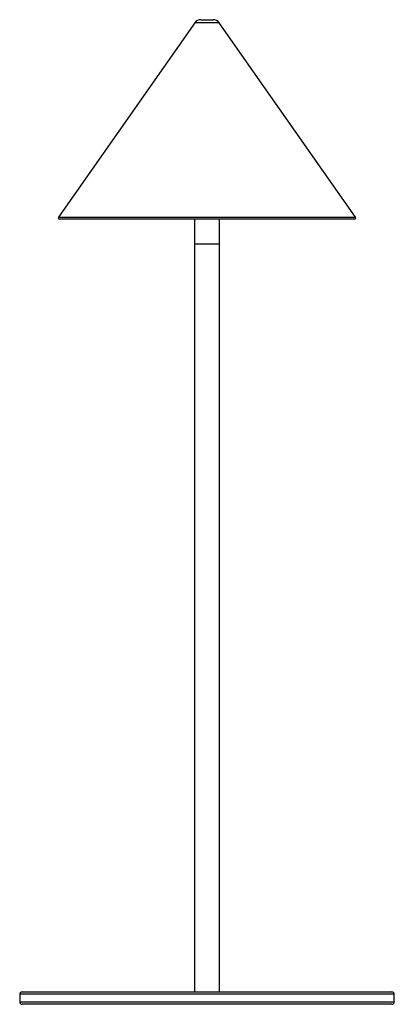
# Paper-space layout '_Izquierda' of a CAD drawing. Header units: millimetres. Extents: x 245 to 395, y -137 to 258.
import ezdxf

# ---------------------------------------------------------------- set-up
doc = ezdxf.new("R2010")
doc.units = ezdxf.units.MM

psp = doc.layouts.new('_Izquierda')

# ---------------------------------------------------------------- linework, layer by layer
at = {"color": 7, "linetype": 'Continuous', "lineweight": 25}
for p, q in [((315.1, 256.88), (260.55, 178.94)), ((317.56, 258.16), (322.44, 258.16)), ((379.45, 178.94), (324.9, 256.88)), ((379.04, 178.16), (260.96, 178.16)), ((315, 178.16), (315, -131.84)), ((325, -131.84), (325, 178.16)), ((325, 168.16), (315, 168.16)), ((245, -132.84), (245, -135.84)), ((246, -131.84), (394, -131.84)), ((395, -135.84), (395, -132.84)), ((394, -136.84), (246, -136.84))]:
    psp.add_line(p, q, dxfattribs=at)
at = {"color": 8, "linetype": 'Continuous', "lineweight": 25}
for p, q in [((324.9, 256.88), (315.1, 256.88)), ((260.55, 178.94), (379.45, 178.94)), ((395, -132.84), (245, -132.84)), ((245, -135.84), (395, -135.84))]:
    psp.add_line(p, q, dxfattribs=at)
at = {"color": 7, "linetype": 'Continuous', "lineweight": 25}
for centre, radius, start, end in [((317.56, 255.16), 3, 90, 145.008), ((322.44, 255.16), 3, 34.992, 90), ((260.96, 178.66), 0.5, 145.008, 270), ((379.04, 178.66), 0.5, 270, 34.992), ((246, -132.84), 1, 90, 180), ((394, -132.84), 1, 360, 90), ((246, -135.84), 1, 180, 270), ((394, -135.84), 1, 270, 0)]:
    psp.add_arc(centre, radius, start, end, dxfattribs=at)

doc.saveas('drawing.dxf')
